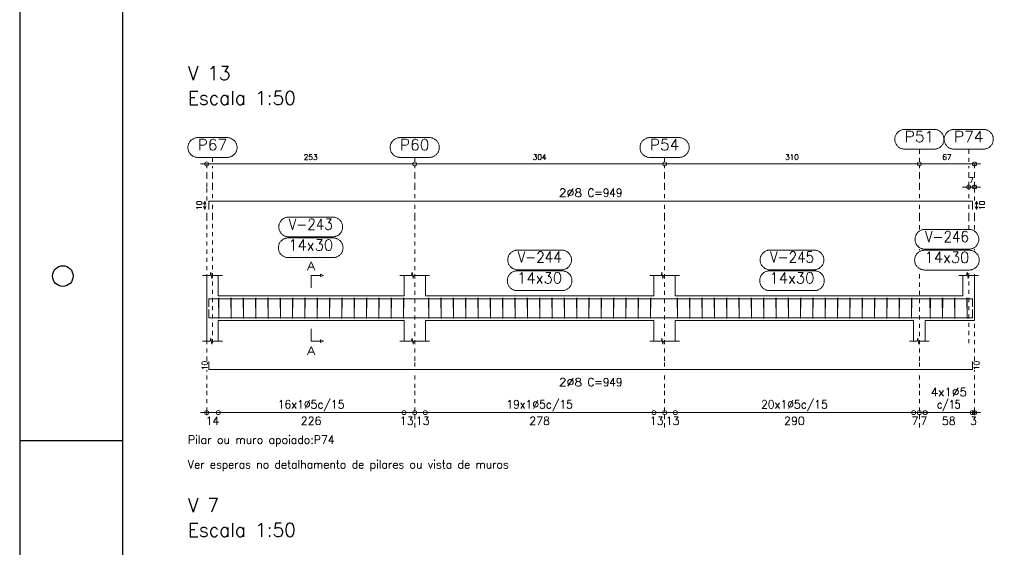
# Model space of a CAD drawing. Header units: millimetres. Extents: x -80 to 444, y 0 to 170.
# Tile 82 of 133: x 180 to 204, y 77 to 90. Entities that reach past the tile are written whole.
import ezdxf
from ezdxf.enums import TextEntityAlignment as Align

# ---------------------------------------------------------------- set-up
doc = ezdxf.new("R2010")
doc.units = ezdxf.units.MM
doc.linetypes.add('CYPE_PUNTO', pattern=[0.075, 0, -0.075])
for name, color, linetype, lineweight in [('ARM_COMPRIMENTOS', 3, 'Continuous', 0), ('ARM_DENTRO_VIGA', 4, 'Continuous', 15), ('ARM_ESTRIBOS', 3, 'Continuous', 0), ('ARM_TEXTOS', 3, 'Continuous', 0), ('COT_COTAS', 3, 'Continuous', 0), ('COT_EST', 3, 'Continuous', 0), ('COT_LIN_APOIOS', 2, 'CYPE_PUNTO', 0), ('COT_LIN_AUX_COTA', 2, 'CYPE_PUNTO', 0), ('MARCAS_PLANTA', 3, 'Continuous', 0), ('REF_ESCALA', 3, 'Continuous', 0), ('REF_NOME', 3, 'Continuous', 0), ('REF_REFERENCIA', 3, 'Continuous', 0), ('SEC_CONTORNOS', 2, 'Continuous', 9), ('TEXTO_REF_NOME', 3, 'Continuous', 0), ('TEXTO_REF_REFERENCIA', 3, 'Continuous', 0), ('TXT_COMP', 3, 'Continuous', 0), ('TXT_EST', 3, 'Continuous', 0)]:
    doc.layers.add(name, color=color, linetype=linetype, lineweight=lineweight)
doc.styles.add('CYPETXT', font='romans', dxfattribs={"height": 0.2})

msp = doc.modelspace()

# ---------------------------------------------------------------- linework, layer by layer
at = {"color": 1}
msp.add_line((180, 79.85), (182.5, 79.85), dxfattribs=at)
at = {"color": 2}
msp.add_lwpolyline([(180, 124.4), (180, 65), (264.1, 65), (264.1, 124.4)], close=True, dxfattribs=at)
at = {"color": 6}
msp.add_lwpolyline([(182.5, 123.4), (182.5, 66), (263.1, 66), (263.1, 123.4)], close=True, dxfattribs=at)
at = {"color": 1}
msp.add_circle((181.05, 83.85), 0.25, dxfattribs=at)
at = {"layer": 'ARM_COMPRIMENTOS'}
for p, q in [((184.5006, 85.6694), (184.4706, 85.5944)), ((184.5006, 85.4694), (184.4706, 85.5444)), ((184.5006, 85.6694), (184.5306, 85.5944)), ((184.5006, 85.4694), (184.5006, 85.6694)), ((184.5006, 85.4694), (184.5306, 85.5444)), ((203.2806, 85.6694), (203.2506, 85.5944)), ((203.2806, 85.4694), (203.2506, 85.5444)), ((203.2806, 85.6694), (203.3106, 85.5944)), ((203.2806, 85.6694), (203.2806, 85.4694)), ((203.2806, 85.4694), (203.3106, 85.5444))]:
    msp.add_line(p, q, dxfattribs=at)
at = {"layer": 'ARM_DENTRO_VIGA'}
for points in [[(184.6006, 85.4694), (184.6006, 85.6694), (203.1806, 85.6694), (203.1806, 85.4694)], [(184.6006, 83.0992), (184.6006, 83.2992), (203.1806, 83.2992), (203.1806, 83.0992)], [(184.6006, 83.0352), (184.6006, 82.8352), (203.1806, 82.8352), (203.1806, 83.0352)], [(184.6006, 81.7772), (184.6006, 81.5772), (203.1806, 81.5772), (203.1806, 81.7772)]]:
    msp.add_lwpolyline(points, dxfattribs=at)
at = {"layer": 'ARM_ESTRIBOS'}
for points in [[(184.8466, 83.2682), (184.8466, 83.3172), (184.8416, 82.8172), (184.8366, 83.3172), (184.8366, 83.2872), (184.8366, 83.2382)], [(185.1466, 83.2682), (185.1466, 83.3172), (185.1416, 82.8172), (185.1366, 83.3172), (185.1366, 83.2872), (185.1366, 83.2382)], [(185.4466, 83.2682), (185.4466, 83.3172), (185.4416, 82.8172), (185.4366, 83.3172), (185.4366, 83.2872), (185.4366, 83.2382)], [(185.7466, 83.2682), (185.7466, 83.3172), (185.7416, 82.8172), (185.7366, 83.3172), (185.7366, 83.2872), (185.7366, 83.2382)], [(186.0466, 83.2682), (186.0466, 83.3172), (186.0416, 82.8172), (186.0366, 83.3172), (186.0366, 83.2872), (186.0366, 83.2382)], [(186.3466, 83.2682), (186.3466, 83.3172), (186.3416, 82.8172), (186.3366, 83.3172), (186.3366, 83.2872), (186.3366, 83.2382)], [(186.6466, 83.2682), (186.6466, 83.3172), (186.6416, 82.8172), (186.6366, 83.3172), (186.6366, 83.2872), (186.6366, 83.2382)], [(186.9466, 83.2682), (186.9466, 83.3172), (186.9416, 82.8172), (186.9366, 83.3172), (186.9366, 83.2872), (186.9366, 83.2382)], [(187.2466, 83.2682), (187.2466, 83.3172), (187.2416, 82.8172), (187.2366, 83.3172), (187.2366, 83.2872), (187.2366, 83.2382)], [(187.5466, 83.2682), (187.5466, 83.3172), (187.5416, 82.8172), (187.5366, 83.3172), (187.5366, 83.2872), (187.5366, 83.2382)], [(187.8466, 83.2682), (187.8466, 83.3172), (187.8416, 82.8172), (187.8366, 83.3172), (187.8366, 83.2872), (187.8366, 83.2382)], [(188.1466, 83.2682), (188.1466, 83.3172), (188.1416, 82.8172), (188.1366, 83.3172), (188.1366, 83.2872), (188.1366, 83.2382)], [(188.4466, 83.2682), (188.4466, 83.3172), (188.4416, 82.8172), (188.4366, 83.3172), (188.4366, 83.2872), (188.4366, 83.2382)], [(188.7466, 83.2682), (188.7466, 83.3172), (188.7416, 82.8172), (188.7366, 83.3172), (188.7366, 83.2872), (188.7366, 83.2382)], [(189.0466, 83.2682), (189.0466, 83.3172), (189.0416, 82.8172), (189.0366, 83.3172), (189.0366, 83.2872), (189.0366, 83.2382)], [(189.3466, 83.2682), (189.3466, 83.3172), (189.3416, 82.8172), (189.3366, 83.3172), (189.3366, 83.2872), (189.3366, 83.2382)], [(189.9566, 83.2682), (189.9566, 83.3172), (189.9516, 82.8172), (189.9466, 83.3172), (189.9466, 83.2872), (189.9466, 83.2382)], [(190.2566, 83.2682), (190.2566, 83.3172), (190.2516, 82.8172), (190.2466, 83.3172), (190.2466, 83.2872), (190.2466, 83.2382)], [(190.5566, 83.2682), (190.5566, 83.3172), (190.5516, 82.8172), (190.5466, 83.3172), (190.5466, 83.2872), (190.5466, 83.2382)], [(190.8566, 83.2682), (190.8566, 83.3172), (190.8516, 82.8172), (190.8466, 83.3172), (190.8466, 83.2872), (190.8466, 83.2382)], [(191.1566, 83.2682), (191.1566, 83.3172), (191.1516, 82.8172), (191.1466, 83.3172), (191.1466, 83.2872), (191.1466, 83.2382)], [(191.4566, 83.2682), (191.4566, 83.3172), (191.4516, 82.8172), (191.4466, 83.3172), (191.4466, 83.2872), (191.4466, 83.2382)], [(191.7566, 83.2682), (191.7566, 83.3172), (191.7516, 82.8172), (191.7466, 83.3172), (191.7466, 83.2872), (191.7466, 83.2382)], [(192.0566, 83.2682), (192.0566, 83.3172), (192.0516, 82.8172), (192.0466, 83.3172), (192.0466, 83.2872), (192.0466, 83.2382)], [(192.3566, 83.2682), (192.3566, 83.3172), (192.3516, 82.8172), (192.3466, 83.3172), (192.3466, 83.2872), (192.3466, 83.2382)], [(192.6566, 83.2682), (192.6566, 83.3172), (192.6516, 82.8172), (192.6466, 83.3172), (192.6466, 83.2872), (192.6466, 83.2382)], [(192.9566, 83.2682), (192.9566, 83.3172), (192.9516, 82.8172), (192.9466, 83.3172), (192.9466, 83.2872), (192.9466, 83.2382)], [(193.2566, 83.2682), (193.2566, 83.3172), (193.2516, 82.8172), (193.2466, 83.3172), (193.2466, 83.2872), (193.2466, 83.2382)], [(193.5566, 83.2682), (193.5566, 83.3172), (193.5516, 82.8172), (193.5466, 83.3172), (193.5466, 83.2872), (193.5466, 83.2382)], [(193.8566, 83.2682), (193.8566, 83.3172), (193.8516, 82.8172), (193.8466, 83.3172), (193.8466, 83.2872), (193.8466, 83.2382)], [(194.1566, 83.2682), (194.1566, 83.3172), (194.1516, 82.8172), (194.1466, 83.3172), (194.1466, 83.2872), (194.1466, 83.2382)], [(194.4566, 83.2682), (194.4566, 83.3172), (194.4516, 82.8172), (194.4466, 83.3172), (194.4466, 83.2872), (194.4466, 83.2382)], [(194.7566, 83.2682), (194.7566, 83.3172), (194.7516, 82.8172), (194.7466, 83.3172), (194.7466, 83.2872), (194.7466, 83.2382)], [(195.0566, 83.2682), (195.0566, 83.3172), (195.0516, 82.8172), (195.0466, 83.3172), (195.0466, 83.2872), (195.0466, 83.2382)], [(195.3566, 83.2682), (195.3566, 83.3172), (195.3516, 82.8172), (195.3466, 83.3172), (195.3466, 83.2872), (195.3466, 83.2382)], [(196.0066, 83.2682), (196.0066, 83.3172), (196.0016, 82.8172), (195.9966, 83.3172), (195.9966, 83.2872), (195.9966, 83.2382)], [(196.3066, 83.2682), (196.3066, 83.3172), (196.3016, 82.8172), (196.2966, 83.3172), (196.2966, 83.2872), (196.2966, 83.2382)], [(196.6066, 83.2682), (196.6066, 83.3172), (196.6016, 82.8172), (196.5966, 83.3172), (196.5966, 83.2872), (196.5966, 83.2382)], [(196.9066, 83.2682), (196.9066, 83.3172), (196.9016, 82.8172), (196.8966, 83.3172), (196.8966, 83.2872), (196.8966, 83.2382)], [(197.2066, 83.2682), (197.2066, 83.3172), (197.2016, 82.8172), (197.1966, 83.3172), (197.1966, 83.2872), (197.1966, 83.2382)], [(197.5066, 83.2682), (197.5066, 83.3172), (197.5016, 82.8172), (197.4966, 83.3172), (197.4966, 83.2872), (197.4966, 83.2382)], [(197.8066, 83.2682), (197.8066, 83.3172), (197.8016, 82.8172), (197.7966, 83.3172), (197.7966, 83.2872), (197.7966, 83.2382)], [(198.1066, 83.2682), (198.1066, 83.3172), (198.1016, 82.8172), (198.0966, 83.3172), (198.0966, 83.2872), (198.0966, 83.2382)], [(198.4066, 83.2682), (198.4066, 83.3172), (198.4016, 82.8172), (198.3966, 83.3172), (198.3966, 83.2872), (198.3966, 83.2382)], [(198.7066, 83.2682), (198.7066, 83.3172), (198.7016, 82.8172), (198.6966, 83.3172), (198.6966, 83.2872), (198.6966, 83.2382)], [(199.0066, 83.2682), (199.0066, 83.3172), (199.0016, 82.8172), (198.9966, 83.3172), (198.9966, 83.2872), (198.9966, 83.2382)], [(199.3066, 83.2682), (199.3066, 83.3172), (199.3016, 82.8172), (199.2966, 83.3172), (199.2966, 83.2872), (199.2966, 83.2382)], [(199.6066, 83.2682), (199.6066, 83.3172), (199.6016, 82.8172), (199.5966, 83.3172), (199.5966, 83.2872), (199.5966, 83.2382)], [(199.9066, 83.2682), (199.9066, 83.3172), (199.9016, 82.8172), (199.8966, 83.3172), (199.8966, 83.2872), (199.8966, 83.2382)], [(200.2066, 83.2682), (200.2066, 83.3172), (200.2016, 82.8172), (200.1966, 83.3172), (200.1966, 83.2872), (200.1966, 83.2382)], [(200.5066, 83.2682), (200.5066, 83.3172), (200.5016, 82.8172), (200.4966, 83.3172), (200.4966, 83.2872), (200.4966, 83.2382)], [(200.8066, 83.2682), (200.8066, 83.3172), (200.8016, 82.8172), (200.7966, 83.3172), (200.7966, 83.2872), (200.7966, 83.2382)], [(201.1066, 83.2682), (201.1066, 83.3172), (201.1016, 82.8172), (201.0966, 83.3172), (201.0966, 83.2872), (201.0966, 83.2382)], [(201.4066, 83.2682), (201.4066, 83.3172), (201.4016, 82.8172), (201.3966, 83.3172), (201.3966, 83.2872), (201.3966, 83.2382)], [(201.7066, 83.2682), (201.7066, 83.3172), (201.7016, 82.8172), (201.6966, 83.3172), (201.6966, 83.2872), (201.6966, 83.2382)], [(202.1566, 83.2682), (202.1566, 83.3172), (202.1516, 82.8172), (202.1466, 83.3172), (202.1466, 83.2872), (202.1466, 83.2382)], [(202.4566, 83.2682), (202.4566, 83.3172), (202.4516, 82.8172), (202.4466, 83.3172), (202.4466, 83.2872), (202.4466, 83.2382)], [(202.7566, 83.2682), (202.7566, 83.3172), (202.7516, 82.8172), (202.7466, 83.3172), (202.7466, 83.2872), (202.7466, 83.2382)], [(203.0566, 83.2682), (203.0566, 83.3172), (203.0516, 82.8172), (203.0466, 83.3172), (203.0466, 83.2872), (203.0466, 83.2382)]]:
    msp.add_lwpolyline(points, dxfattribs=at)
at = {"layer": 'COT_COTAS'}
msp.add_line((202.9406, 86.0144), (203.3806, 86.0144), dxfattribs=at)
msp.add_lwpolyline([(184.4006, 86.5744), (189.6106, 86.5744), (195.6906, 86.5744), (201.8906, 86.5744), (203.3806, 86.5744)], dxfattribs=at)
for centre in [(184.5506, 86.5744), (189.6106, 86.5744), (195.6906, 86.5744), (201.8906, 86.5744), (203.2306, 86.5744), (203.0906, 86.0144), (203.2306, 86.0144)]:
    msp.add_circle(centre, 0.05, dxfattribs=at)
at = {"layer": 'COT_EST'}
msp.add_lwpolyline([(184.4006, 80.5322), (184.8306, 80.5322), (189.3506, 80.5322), (189.6106, 80.5322), (189.8706, 80.5322), (195.4306, 80.5322), (195.6906, 80.5322), (195.9506, 80.5322), (201.7506, 80.5322), (201.8906, 80.5322), (202.0306, 80.5322), (203.1806, 80.5322), (203.3806, 80.5322)], dxfattribs=at)
for centre in [(184.5506, 80.5322), (184.8306, 80.5322), (189.3506, 80.5322), (189.6106, 80.5322), (189.8706, 80.5322), (195.4306, 80.5322), (195.6906, 80.5322), (195.9506, 80.5322), (201.7506, 80.5322), (201.8906, 80.5322), (202.0306, 80.5322), (203.1806, 80.5322), (203.2306, 80.5322)]:
    msp.add_circle(centre, 0.05, dxfattribs=at)
at = {"layer": 'COT_LIN_APOIOS'}
for p, q in [((201.8906, 84.4772), (201.8906, 84.5032)), ((203.2306, 84.4772), (203.2306, 84.5032)), ((203.2306, 81.7922), (203.2306, 83.9972)), ((189.6106, 80.1722), (189.6106, 80.5072)), ((195.6906, 80.1722), (195.6906, 80.5072)), ((201.8906, 80.1722), (201.8906, 80.5072))]:
    msp.add_line(p, q, dxfattribs=at)
for points in [[(184.5506, 85.6844), (184.5506, 86.0144), (184.5506, 86.2744), (184.5506, 86.5494), (184.5506, 86.5744)], [(189.6106, 85.7444), (189.6106, 86.0144), (189.6106, 86.2744), (189.6106, 86.5494)], [(195.6906, 85.7444), (195.6906, 86.0144), (195.6906, 86.2744), (195.6906, 86.5494)], [(201.8906, 85.7444), (201.8906, 86.0144), (201.8906, 86.2744), (201.8906, 86.5494)], [(203.2306, 85.6844), (203.2306, 86.0144), (203.2306, 86.0394), (203.2306, 86.2744), (203.2306, 86.5494), (203.2306, 86.5744)], [(189.6106, 81.6522), (189.6106, 81.7922), (189.6106, 85.2832), (189.6106, 85.5944)], [(195.6906, 81.6522), (195.6906, 81.7922), (195.6906, 85.2832), (195.6906, 85.5944)], [(201.8906, 84.9832), (201.8906, 85.2832), (201.8906, 85.5944)], [(184.5506, 81.7922), (184.5506, 85.2832), (184.5506, 85.4544)], [(203.2306, 84.9832), (203.2306, 85.2832), (203.2306, 85.4544)], [(201.8906, 81.6522), (201.8906, 81.7922), (201.8906, 83.9972)], [(184.5506, 80.4722), (184.5506, 80.5072), (184.5506, 80.5572), (184.5506, 81.1322), (184.5506, 81.5622)], [(189.6106, 80.5572), (189.6106, 81.1322), (189.6106, 81.5022)], [(195.6906, 80.5572), (195.6906, 81.1322), (195.6906, 81.5022)], [(201.8906, 80.5572), (201.8906, 81.1322), (201.8906, 81.5022)], [(203.2306, 80.4722), (203.2306, 80.5072), (203.2306, 80.5572), (203.2306, 81.1322), (203.2306, 81.5622)]]:
    msp.add_lwpolyline(points, dxfattribs=at)
at = {"layer": 'COT_LIN_AUX_COTA'}
for p, q in [((184.6906, 86.6244), (184.6906, 86.7344)), ((189.6106, 86.6244), (189.6106, 86.7344)), ((195.6906, 86.6244), (195.6906, 86.7344)), ((203.0906, 84.4772), (203.0906, 84.5032)), ((203.0906, 82.2172), (203.0906, 83.9972))]:
    msp.add_line(p, q, dxfattribs=at)
for points in [[(201.8906, 86.6244), (201.8906, 86.8344), (201.8906, 86.9344)], [(203.0906, 86.6244), (203.0906, 86.8344), (203.0906, 86.9344)], [(184.6906, 85.7444), (184.6906, 86.0144), (184.6906, 86.2744), (184.6906, 86.5244)], [(203.0906, 85.7444), (203.0906, 86.0144), (203.0906, 86.0394), (203.0906, 86.2744), (203.0906, 86.5244)], [(184.6906, 82.2172), (184.6906, 85.2832), (184.6906, 85.5944)], [(203.0906, 84.9832), (203.0906, 85.2832), (203.0906, 85.5944)]]:
    msp.add_lwpolyline(points, dxfattribs=at)
at = {"layer": 'MARCAS_PLANTA'}
for points in [[(187.0906, 83.5672), (187.0906, 83.8672), (187.3156, 83.8672), (187.3156, 83.8972), (187.3906, 83.8672), (187.3156, 83.8372), (187.3156, 83.8672)], [(187.0906, 82.5672), (187.0906, 82.2672), (187.3156, 82.2672), (187.3156, 82.2972), (187.3906, 82.2672), (187.3156, 82.2372), (187.3156, 82.2672)]]:
    msp.add_lwpolyline(points, dxfattribs=at)
at = {"layer": 'REF_NOME'}
for points in [[(187.6166, 85.2832), (187.6327, 85.2826), (187.6486, 85.281), (187.6645, 85.2784), (187.6801, 85.2747), (187.6954, 85.2699), (187.7103, 85.2641), (187.7249, 85.2574), (187.739, 85.2497), (187.7525, 85.241), (187.7654, 85.2315), (187.7776, 85.2212), (187.7892, 85.21), (187.7999, 85.1981), (187.8099, 85.1855), (187.8189, 85.1723), (187.8271, 85.1585), (187.8343, 85.1442), (187.8406, 85.1294), (187.8459, 85.1143), (187.8501, 85.0988), (187.8533, 85.0831), (187.8554, 85.0672), (187.8565, 85.0512), (187.8565, 85.0352), (187.8554, 85.0192), (187.8533, 85.0033), (187.8501, 84.9875), (187.8459, 84.9721), (187.8406, 84.9569), (187.8343, 84.9422), (187.8271, 84.9278), (187.8189, 84.914), (187.8099, 84.9008), (187.7999, 84.8882), (187.7892, 84.8763), (187.7776, 84.8652), (187.7654, 84.8548), (187.7525, 84.8453), (187.739, 84.8367), (187.7249, 84.829), (187.7103, 84.8222), (187.6954, 84.8165), (187.6801, 84.8117), (187.6645, 84.808), (187.6486, 84.8053), (187.6327, 84.8037), (187.6166, 84.8032), (186.5446, 84.8032), (186.5286, 84.8037), (186.5127, 84.8053), (186.4968, 84.808), (186.4812, 84.8117), (186.4659, 84.8165), (186.451, 84.8222), (186.4364, 84.829), (186.4223, 84.8367), (186.4088, 84.8453), (186.3959, 84.8548), (186.3837, 84.8652), (186.3721, 84.8763), (186.3614, 84.8882), (186.3514, 84.9008), (186.3424, 84.914), (186.3342, 84.9278), (186.3269, 84.9422), (186.3207, 84.9569), (186.3154, 84.9721), (186.3112, 84.9875), (186.308, 85.0033), (186.3059, 85.0192), (186.3048, 85.0352), (186.3048, 85.0512), (186.3059, 85.0672), (186.308, 85.0831), (186.3112, 85.0988), (186.3154, 85.1143), (186.3207, 85.1294), (186.3269, 85.1442), (186.3342, 85.1585), (186.3424, 85.1723), (186.3514, 85.1855), (186.3614, 85.1981), (186.3721, 85.21), (186.3837, 85.2212), (186.3959, 85.2315), (186.4088, 85.241), (186.4223, 85.2497), (186.4364, 85.2574), (186.451, 85.2641), (186.4659, 85.2699), (186.4812, 85.2747), (186.4968, 85.2784), (186.5127, 85.281), (186.5286, 85.2826), (186.5446, 85.2832), (187.6166, 85.2832)], [(203.0966, 84.9832), (203.1127, 84.9826), (203.1286, 84.981), (203.1445, 84.9784), (203.1601, 84.9747), (203.1754, 84.9699), (203.1903, 84.9641), (203.2049, 84.9574), (203.219, 84.9497), (203.2325, 84.941), (203.2454, 84.9315), (203.2576, 84.9212), (203.2692, 84.91), (203.2799, 84.8981), (203.2899, 84.8855), (203.2989, 84.8723), (203.3071, 84.8585), (203.3143, 84.8442), (203.3206, 84.8294), (203.3259, 84.8143), (203.3301, 84.7988), (203.3333, 84.7831), (203.3354, 84.7672), (203.3365, 84.7512), (203.3365, 84.7352), (203.3354, 84.7192), (203.3333, 84.7033), (203.3301, 84.6875), (203.3259, 84.6721), (203.3206, 84.6569), (203.3143, 84.6422), (203.3071, 84.6278), (203.2989, 84.614), (203.2899, 84.6008), (203.2799, 84.5882), (203.2692, 84.5763), (203.2576, 84.5652), (203.2454, 84.5548), (203.2325, 84.5453), (203.219, 84.5367), (203.2049, 84.529), (203.1903, 84.5222), (203.1754, 84.5165), (203.1601, 84.5117), (203.1445, 84.508), (203.1286, 84.5053), (203.1127, 84.5037), (203.0966, 84.5032), (202.0246, 84.5032), (202.0086, 84.5037), (201.9927, 84.5053), (201.9768, 84.508), (201.9612, 84.5117), (201.9459, 84.5165), (201.931, 84.5222), (201.9164, 84.529), (201.9023, 84.5367), (201.8888, 84.5453), (201.8759, 84.5548), (201.8637, 84.5652), (201.8521, 84.5763), (201.8414, 84.5882), (201.8314, 84.6008), (201.8224, 84.614), (201.8142, 84.6278), (201.8069, 84.6422), (201.8007, 84.6569), (201.7954, 84.6721), (201.7912, 84.6875), (201.788, 84.7033), (201.7859, 84.7192), (201.7848, 84.7352), (201.7848, 84.7512), (201.7859, 84.7672), (201.788, 84.7831), (201.7912, 84.7988), (201.7954, 84.8143), (201.8007, 84.8294), (201.8069, 84.8442), (201.8142, 84.8585), (201.8224, 84.8723), (201.8314, 84.8855), (201.8414, 84.8981), (201.8521, 84.91), (201.8637, 84.9212), (201.8759, 84.9315), (201.8888, 84.941), (201.9023, 84.9497), (201.9164, 84.9574), (201.931, 84.9641), (201.9459, 84.9699), (201.9612, 84.9747), (201.9768, 84.9784), (201.9927, 84.981), (202.0086, 84.9826), (202.0246, 84.9832), (203.0966, 84.9832)], [(187.6266, 84.7772), (187.6427, 84.7766), (187.6586, 84.775), (187.6745, 84.7724), (187.6901, 84.7687), (187.7054, 84.7639), (187.7203, 84.7581), (187.7349, 84.7514), (187.749, 84.7437), (187.7625, 84.735), (187.7754, 84.7255), (187.7876, 84.7152), (187.7992, 84.704), (187.8099, 84.6921), (187.8199, 84.6795), (187.8289, 84.6663), (187.8371, 84.6525), (187.8443, 84.6382), (187.8506, 84.6234), (187.8559, 84.6083), (187.8601, 84.5928), (187.8633, 84.5771), (187.8654, 84.5612), (187.8665, 84.5452), (187.8665, 84.5292), (187.8654, 84.5132), (187.8633, 84.4973), (187.8601, 84.4815), (187.8559, 84.4661), (187.8506, 84.4509), (187.8443, 84.4362), (187.8371, 84.4218), (187.8289, 84.408), (187.8199, 84.3948), (187.8099, 84.3822), (187.7992, 84.3703), (187.7876, 84.3592), (187.7754, 84.3488), (187.7625, 84.3393), (187.749, 84.3307), (187.7349, 84.323), (187.7203, 84.3162), (187.7054, 84.3105), (187.6901, 84.3057), (187.6745, 84.302), (187.6586, 84.2993), (187.6427, 84.2977), (187.6266, 84.2972), (186.5346, 84.2972), (186.5186, 84.2977), (186.5027, 84.2993), (186.4868, 84.302), (186.4712, 84.3057), (186.4559, 84.3105), (186.441, 84.3162), (186.4264, 84.323), (186.4123, 84.3307), (186.3988, 84.3393), (186.3859, 84.3488), (186.3737, 84.3592), (186.3621, 84.3703), (186.3514, 84.3822), (186.3414, 84.3948), (186.3324, 84.408), (186.3242, 84.4218), (186.3169, 84.4362), (186.3107, 84.4509), (186.3054, 84.4661), (186.3012, 84.4815), (186.298, 84.4973), (186.2959, 84.5132), (186.2948, 84.5292), (186.2948, 84.5452), (186.2959, 84.5612), (186.298, 84.5771), (186.3012, 84.5928), (186.3054, 84.6083), (186.3107, 84.6234), (186.3169, 84.6382), (186.3242, 84.6525), (186.3324, 84.6663), (186.3414, 84.6795), (186.3514, 84.6921), (186.3621, 84.704), (186.3737, 84.7152), (186.3859, 84.7255), (186.3988, 84.735), (186.4123, 84.7437), (186.4264, 84.7514), (186.441, 84.7581), (186.4559, 84.7639), (186.4712, 84.7687), (186.4868, 84.7724), (186.5027, 84.775), (186.5186, 84.7766), (186.5346, 84.7772), (187.6266, 84.7772)], [(193.1866, 84.4832), (193.2027, 84.4826), (193.2186, 84.481), (193.2345, 84.4784), (193.2501, 84.4747), (193.2654, 84.4699), (193.2803, 84.4641), (193.2949, 84.4574), (193.309, 84.4497), (193.3225, 84.441), (193.3354, 84.4315), (193.3476, 84.4212), (193.3592, 84.41), (193.3699, 84.3981), (193.3799, 84.3855), (193.3889, 84.3723), (193.3971, 84.3585), (193.4043, 84.3442), (193.4106, 84.3294), (193.4159, 84.3143), (193.4201, 84.2988), (193.4233, 84.2831), (193.4254, 84.2672), (193.4265, 84.2512), (193.4265, 84.2352), (193.4254, 84.2192), (193.4233, 84.2033), (193.4201, 84.1875), (193.4159, 84.1721), (193.4106, 84.1569), (193.4043, 84.1422), (193.3971, 84.1278), (193.3889, 84.114), (193.3799, 84.1008), (193.3699, 84.0882), (193.3592, 84.0763), (193.3476, 84.0652), (193.3354, 84.0548), (193.3225, 84.0453), (193.309, 84.0367), (193.2949, 84.029), (193.2803, 84.0222), (193.2654, 84.0165), (193.2501, 84.0117), (193.2345, 84.008), (193.2186, 84.0053), (193.2027, 84.0037), (193.1866, 84.0032), (192.1146, 84.0032), (192.0986, 84.0037), (192.0827, 84.0053), (192.0668, 84.008), (192.0512, 84.0117), (192.0359, 84.0165), (192.021, 84.0222), (192.0064, 84.029), (191.9923, 84.0367), (191.9788, 84.0453), (191.9659, 84.0548), (191.9537, 84.0652), (191.9421, 84.0763), (191.9314, 84.0882), (191.9214, 84.1008), (191.9124, 84.114), (191.9042, 84.1278), (191.8969, 84.1422), (191.8907, 84.1569), (191.8854, 84.1721), (191.8812, 84.1875), (191.878, 84.2033), (191.8759, 84.2192), (191.8748, 84.2352), (191.8748, 84.2512), (191.8759, 84.2672), (191.878, 84.2831), (191.8812, 84.2988), (191.8854, 84.3143), (191.8907, 84.3294), (191.8969, 84.3442), (191.9042, 84.3585), (191.9124, 84.3723), (191.9214, 84.3855), (191.9314, 84.3981), (191.9421, 84.41), (191.9537, 84.4212), (191.9659, 84.4315), (191.9788, 84.441), (191.9923, 84.4497), (192.0064, 84.4574), (192.021, 84.4641), (192.0359, 84.4699), (192.0512, 84.4747), (192.0668, 84.4784), (192.0827, 84.481), (192.0986, 84.4826), (192.1146, 84.4832), (193.1866, 84.4832)], [(199.3266, 84.4832), (199.3427, 84.4826), (199.3586, 84.481), (199.3745, 84.4784), (199.3901, 84.4747), (199.4054, 84.4699), (199.4203, 84.4641), (199.4349, 84.4574), (199.449, 84.4497), (199.4625, 84.441), (199.4754, 84.4315), (199.4876, 84.4212), (199.4992, 84.41), (199.5099, 84.3981), (199.5199, 84.3855), (199.5289, 84.3723), (199.5371, 84.3585), (199.5443, 84.3442), (199.5506, 84.3294), (199.5559, 84.3143), (199.5601, 84.2988), (199.5633, 84.2831), (199.5654, 84.2672), (199.5665, 84.2512), (199.5665, 84.2352), (199.5654, 84.2192), (199.5633, 84.2033), (199.5601, 84.1875), (199.5559, 84.1721), (199.5506, 84.1569), (199.5443, 84.1422), (199.5371, 84.1278), (199.5289, 84.114), (199.5199, 84.1008), (199.5099, 84.0882), (199.4992, 84.0763), (199.4876, 84.0652), (199.4754, 84.0548), (199.4625, 84.0453), (199.449, 84.0367), (199.4349, 84.029), (199.4203, 84.0222), (199.4054, 84.0165), (199.3901, 84.0117), (199.3745, 84.008), (199.3586, 84.0053), (199.3427, 84.0037), (199.3266, 84.0032), (198.2546, 84.0032), (198.2386, 84.0037), (198.2227, 84.0053), (198.2068, 84.008), (198.1912, 84.0117), (198.1759, 84.0165), (198.161, 84.0222), (198.1464, 84.029), (198.1323, 84.0367), (198.1188, 84.0453), (198.1059, 84.0548), (198.0937, 84.0652), (198.0821, 84.0763), (198.0714, 84.0882), (198.0614, 84.1008), (198.0524, 84.114), (198.0442, 84.1278), (198.0369, 84.1422), (198.0307, 84.1569), (198.0254, 84.1721), (198.0212, 84.1875), (198.018, 84.2033), (198.0159, 84.2192), (198.0148, 84.2352), (198.0148, 84.2512), (198.0159, 84.2672), (198.018, 84.2831), (198.0212, 84.2988), (198.0254, 84.3143), (198.0307, 84.3294), (198.0369, 84.3442), (198.0442, 84.3585), (198.0524, 84.3723), (198.0614, 84.3855), (198.0714, 84.3981), (198.0821, 84.41), (198.0937, 84.4212), (198.1059, 84.4315), (198.1188, 84.441), (198.1323, 84.4497), (198.1464, 84.4574), (198.161, 84.4641), (198.1759, 84.4699), (198.1912, 84.4747), (198.2068, 84.4784), (198.2227, 84.481), (198.2386, 84.4826), (198.2546, 84.4832), (199.3266, 84.4832)], [(203.1066, 84.4772), (203.1227, 84.4766), (203.1386, 84.475), (203.1545, 84.4724), (203.1701, 84.4687), (203.1854, 84.4639), (203.2003, 84.4581), (203.2149, 84.4514), (203.229, 84.4437), (203.2425, 84.435), (203.2554, 84.4255), (203.2676, 84.4152), (203.2792, 84.404), (203.2899, 84.3921), (203.2999, 84.3795), (203.3089, 84.3663), (203.3171, 84.3525), (203.3243, 84.3382), (203.3306, 84.3234), (203.3359, 84.3083), (203.3401, 84.2928), (203.3433, 84.2771), (203.3454, 84.2612), (203.3465, 84.2452), (203.3465, 84.2292), (203.3454, 84.2132), (203.3433, 84.1973), (203.3401, 84.1815), (203.3359, 84.1661), (203.3306, 84.1509), (203.3243, 84.1362), (203.3171, 84.1218), (203.3089, 84.108), (203.2999, 84.0948), (203.2899, 84.0822), (203.2792, 84.0703), (203.2676, 84.0592), (203.2554, 84.0488), (203.2425, 84.0393), (203.229, 84.0307), (203.2149, 84.023), (203.2003, 84.0162), (203.1854, 84.0105), (203.1701, 84.0057), (203.1545, 84.002), (203.1386, 83.9993), (203.1227, 83.9977), (203.1066, 83.9972), (202.0146, 83.9972), (201.9986, 83.9977), (201.9827, 83.9993), (201.9668, 84.002), (201.9512, 84.0057), (201.9359, 84.0105), (201.921, 84.0162), (201.9064, 84.023), (201.8923, 84.0307), (201.8788, 84.0393), (201.8659, 84.0488), (201.8537, 84.0592), (201.8421, 84.0703), (201.8314, 84.0822), (201.8214, 84.0948), (201.8124, 84.108), (201.8042, 84.1218), (201.7969, 84.1362), (201.7907, 84.1509), (201.7854, 84.1661), (201.7812, 84.1815), (201.778, 84.1973), (201.7759, 84.2132), (201.7748, 84.2292), (201.7748, 84.2452), (201.7759, 84.2612), (201.778, 84.2771), (201.7812, 84.2928), (201.7854, 84.3083), (201.7907, 84.3234), (201.7969, 84.3382), (201.8042, 84.3525), (201.8124, 84.3663), (201.8214, 84.3795), (201.8314, 84.3921), (201.8421, 84.404), (201.8537, 84.4152), (201.8659, 84.4255), (201.8788, 84.435), (201.8923, 84.4437), (201.9064, 84.4514), (201.921, 84.4581), (201.9359, 84.4639), (201.9512, 84.4687), (201.9668, 84.4724), (201.9827, 84.475), (201.9986, 84.4766), (202.0146, 84.4772), (203.1066, 84.4772)], [(193.1966, 83.9772), (193.2127, 83.9766), (193.2286, 83.975), (193.2445, 83.9724), (193.2601, 83.9687), (193.2754, 83.9639), (193.2903, 83.9581), (193.3049, 83.9514), (193.319, 83.9437), (193.3325, 83.935), (193.3454, 83.9255), (193.3576, 83.9152), (193.3692, 83.904), (193.3799, 83.8921), (193.3899, 83.8795), (193.3989, 83.8663), (193.4071, 83.8525), (193.4143, 83.8382), (193.4206, 83.8234), (193.4259, 83.8083), (193.4301, 83.7928), (193.4333, 83.7771), (193.4354, 83.7612), (193.4365, 83.7452), (193.4365, 83.7292), (193.4354, 83.7132), (193.4333, 83.6973), (193.4301, 83.6815), (193.4259, 83.6661), (193.4206, 83.6509), (193.4143, 83.6362), (193.4071, 83.6218), (193.3989, 83.608), (193.3899, 83.5948), (193.3799, 83.5822), (193.3692, 83.5703), (193.3576, 83.5592), (193.3454, 83.5488), (193.3325, 83.5393), (193.319, 83.5307), (193.3049, 83.523), (193.2903, 83.5162), (193.2754, 83.5105), (193.2601, 83.5057), (193.2445, 83.502), (193.2286, 83.4993), (193.2127, 83.4977), (193.1966, 83.4972), (192.1046, 83.4972), (192.0886, 83.4977), (192.0727, 83.4993), (192.0568, 83.502), (192.0412, 83.5057), (192.0259, 83.5105), (192.011, 83.5162), (191.9964, 83.523), (191.9823, 83.5307), (191.9688, 83.5393), (191.9559, 83.5488), (191.9437, 83.5592), (191.9321, 83.5703), (191.9214, 83.5822), (191.9114, 83.5948), (191.9024, 83.608), (191.8942, 83.6218), (191.8869, 83.6362), (191.8807, 83.6509), (191.8754, 83.6661), (191.8712, 83.6815), (191.868, 83.6973), (191.8659, 83.7132), (191.8648, 83.7292), (191.8648, 83.7452), (191.8659, 83.7612), (191.868, 83.7771), (191.8712, 83.7928), (191.8754, 83.8083), (191.8807, 83.8234), (191.8869, 83.8382), (191.8942, 83.8525), (191.9024, 83.8663), (191.9114, 83.8795), (191.9214, 83.8921), (191.9321, 83.904), (191.9437, 83.9152), (191.9559, 83.9255), (191.9688, 83.935), (191.9823, 83.9437), (191.9964, 83.9514), (192.011, 83.9581), (192.0259, 83.9639), (192.0412, 83.9687), (192.0568, 83.9724), (192.0727, 83.975), (192.0886, 83.9766), (192.1046, 83.9772), (193.1966, 83.9772)], [(199.3366, 83.9772), (199.3527, 83.9766), (199.3686, 83.975), (199.3845, 83.9724), (199.4001, 83.9687), (199.4154, 83.9639), (199.4303, 83.9581), (199.4449, 83.9514), (199.459, 83.9437), (199.4725, 83.935), (199.4854, 83.9255), (199.4976, 83.9152), (199.5092, 83.904), (199.5199, 83.8921), (199.5299, 83.8795), (199.5389, 83.8663), (199.5471, 83.8525), (199.5543, 83.8382), (199.5606, 83.8234), (199.5659, 83.8083), (199.5701, 83.7928), (199.5733, 83.7771), (199.5754, 83.7612), (199.5765, 83.7452), (199.5765, 83.7292), (199.5754, 83.7132), (199.5733, 83.6973), (199.5701, 83.6815), (199.5659, 83.6661), (199.5606, 83.6509), (199.5543, 83.6362), (199.5471, 83.6218), (199.5389, 83.608), (199.5299, 83.5948), (199.5199, 83.5822), (199.5092, 83.5703), (199.4976, 83.5592), (199.4854, 83.5488), (199.4725, 83.5393), (199.459, 83.5307), (199.4449, 83.523), (199.4303, 83.5162), (199.4154, 83.5105), (199.4001, 83.5057), (199.3845, 83.502), (199.3686, 83.4993), (199.3527, 83.4977), (199.3366, 83.4972), (198.2446, 83.4972), (198.2286, 83.4977), (198.2127, 83.4993), (198.1968, 83.502), (198.1812, 83.5057), (198.1659, 83.5105), (198.151, 83.5162), (198.1364, 83.523), (198.1223, 83.5307), (198.1088, 83.5393), (198.0959, 83.5488), (198.0837, 83.5592), (198.0721, 83.5703), (198.0614, 83.5822), (198.0514, 83.5948), (198.0424, 83.608), (198.0342, 83.6218), (198.0269, 83.6362), (198.0207, 83.6509), (198.0154, 83.6661), (198.0112, 83.6815), (198.008, 83.6973), (198.0059, 83.7132), (198.0048, 83.7292), (198.0048, 83.7452), (198.0059, 83.7612), (198.008, 83.7771), (198.0112, 83.7928), (198.0154, 83.8083), (198.0207, 83.8234), (198.0269, 83.8382), (198.0342, 83.8525), (198.0424, 83.8663), (198.0514, 83.8795), (198.0614, 83.8921), (198.0721, 83.904), (198.0837, 83.9152), (198.0959, 83.9255), (198.1088, 83.935), (198.1223, 83.9437), (198.1364, 83.9514), (198.151, 83.9581), (198.1659, 83.9639), (198.1812, 83.9687), (198.1968, 83.9724), (198.2127, 83.975), (198.2286, 83.9766), (198.2446, 83.9772), (199.3366, 83.9772)]]:
    msp.add_lwpolyline(points, close=True, dxfattribs=at)
at = {"layer": 'REF_REFERENCIA'}
for points in [[(185.0486, 87.2144), (185.0647, 87.2139), (185.0806, 87.2123), (185.0965, 87.2096), (185.1121, 87.2059), (185.1274, 87.2012), (185.1423, 87.1954), (185.1569, 87.1886), (185.171, 87.1809), (185.1845, 87.1723), (185.1974, 87.1628), (185.2096, 87.1524), (185.2212, 87.1413), (185.2319, 87.1294), (185.2419, 87.1168), (185.2509, 87.1036), (185.2591, 87.0898), (185.2663, 87.0755), (185.2726, 87.0607), (185.2779, 87.0455), (185.2821, 87.0301), (185.2853, 87.0143), (185.2874, 86.9985), (185.2885, 86.9824), (185.2885, 86.9664), (185.2874, 86.9504), (185.2853, 86.9345), (185.2821, 86.9188), (185.2779, 86.9033), (185.2726, 86.8882), (185.2663, 86.8734), (185.2591, 86.8591), (185.2509, 86.8453), (185.2419, 86.8321), (185.2319, 86.8195), (185.2212, 86.8076), (185.2096, 86.7964), (185.1974, 86.7861), (185.1845, 86.7766), (185.171, 86.7679), (185.1569, 86.7602), (185.1423, 86.7535), (185.1274, 86.7477), (185.1121, 86.743), (185.0965, 86.7392), (185.0806, 86.7366), (185.0647, 86.735), (185.0486, 86.7344), (184.3326, 86.7344), (184.3166, 86.735), (184.3007, 86.7366), (184.2848, 86.7392), (184.2692, 86.743), (184.2539, 86.7477), (184.239, 86.7535), (184.2244, 86.7602), (184.2103, 86.7679), (184.1968, 86.7766), (184.1839, 86.7861), (184.1717, 86.7964), (184.1601, 86.8076), (184.1494, 86.8195), (184.1394, 86.8321), (184.1304, 86.8453), (184.1222, 86.8591), (184.1149, 86.8734), (184.1087, 86.8882), (184.1034, 86.9033), (184.0992, 86.9188), (184.096, 86.9345), (184.0939, 86.9504), (184.0928, 86.9664), (184.0928, 86.9824), (184.0939, 86.9985), (184.096, 87.0143), (184.0992, 87.0301), (184.1034, 87.0455), (184.1087, 87.0607), (184.1149, 87.0755), (184.1222, 87.0898), (184.1304, 87.1036), (184.1394, 87.1168), (184.1494, 87.1294), (184.1601, 87.1413), (184.1717, 87.1524), (184.1839, 87.1628), (184.1968, 87.1723), (184.2103, 87.1809), (184.2244, 87.1886), (184.239, 87.1954), (184.2539, 87.2012), (184.2692, 87.2059), (184.2848, 87.2096), (184.3007, 87.2123), (184.3166, 87.2139), (184.3326, 87.2144), (185.0486, 87.2144)], [(189.9686, 87.2144), (189.9847, 87.2139), (190.0006, 87.2123), (190.0165, 87.2096), (190.0321, 87.2059), (190.0474, 87.2012), (190.0623, 87.1954), (190.0769, 87.1886), (190.091, 87.1809), (190.1045, 87.1723), (190.1174, 87.1628), (190.1296, 87.1524), (190.1412, 87.1413), (190.1519, 87.1294), (190.1619, 87.1168), (190.1709, 87.1036), (190.1791, 87.0898), (190.1863, 87.0755), (190.1926, 87.0607), (190.1979, 87.0455), (190.2021, 87.0301), (190.2053, 87.0143), (190.2074, 86.9985), (190.2085, 86.9824), (190.2085, 86.9664), (190.2074, 86.9504), (190.2053, 86.9345), (190.2021, 86.9188), (190.1979, 86.9033), (190.1926, 86.8882), (190.1863, 86.8734), (190.1791, 86.8591), (190.1709, 86.8453), (190.1619, 86.8321), (190.1519, 86.8195), (190.1412, 86.8076), (190.1296, 86.7964), (190.1174, 86.7861), (190.1045, 86.7766), (190.091, 86.7679), (190.0769, 86.7602), (190.0623, 86.7535), (190.0474, 86.7477), (190.0321, 86.743), (190.0165, 86.7392), (190.0006, 86.7366), (189.9847, 86.735), (189.9686, 86.7344), (189.2526, 86.7344), (189.2366, 86.735), (189.2207, 86.7366), (189.2048, 86.7392), (189.1892, 86.743), (189.1739, 86.7477), (189.159, 86.7535), (189.1444, 86.7602), (189.1303, 86.7679), (189.1168, 86.7766), (189.1039, 86.7861), (189.0917, 86.7964), (189.0801, 86.8076), (189.0694, 86.8195), (189.0594, 86.8321), (189.0504, 86.8453), (189.0422, 86.8591), (189.0349, 86.8734), (189.0287, 86.8882), (189.0234, 86.9033), (189.0192, 86.9188), (189.016, 86.9345), (189.0139, 86.9504), (189.0128, 86.9664), (189.0128, 86.9824), (189.0139, 86.9985), (189.016, 87.0143), (189.0192, 87.0301), (189.0234, 87.0455), (189.0287, 87.0607), (189.0349, 87.0755), (189.0422, 87.0898), (189.0504, 87.1036), (189.0594, 87.1168), (189.0694, 87.1294), (189.0801, 87.1413), (189.0917, 87.1524), (189.1039, 87.1628), (189.1168, 87.1723), (189.1303, 87.1809), (189.1444, 87.1886), (189.159, 87.1954), (189.1739, 87.2012), (189.1892, 87.2059), (189.2048, 87.2096), (189.2207, 87.2123), (189.2366, 87.2139), (189.2526, 87.2144), (189.9686, 87.2144)], [(196.0486, 87.2144), (196.0647, 87.2139), (196.0806, 87.2123), (196.0965, 87.2096), (196.1121, 87.2059), (196.1274, 87.2012), (196.1423, 87.1954), (196.1569, 87.1886), (196.171, 87.1809), (196.1845, 87.1723), (196.1974, 87.1628), (196.2096, 87.1524), (196.2212, 87.1413), (196.2319, 87.1294), (196.2419, 87.1168), (196.2509, 87.1036), (196.2591, 87.0898), (196.2663, 87.0755), (196.2726, 87.0607), (196.2779, 87.0455), (196.2821, 87.0301), (196.2853, 87.0143), (196.2874, 86.9985), (196.2885, 86.9824), (196.2885, 86.9664), (196.2874, 86.9504), (196.2853, 86.9345), (196.2821, 86.9188), (196.2779, 86.9033), (196.2726, 86.8882), (196.2663, 86.8734), (196.2591, 86.8591), (196.2509, 86.8453), (196.2419, 86.8321), (196.2319, 86.8195), (196.2212, 86.8076), (196.2096, 86.7964), (196.1974, 86.7861), (196.1845, 86.7766), (196.171, 86.7679), (196.1569, 86.7602), (196.1423, 86.7535), (196.1274, 86.7477), (196.1121, 86.743), (196.0965, 86.7392), (196.0806, 86.7366), (196.0647, 86.735), (196.0486, 86.7344), (195.3326, 86.7344), (195.3166, 86.735), (195.3007, 86.7366), (195.2848, 86.7392), (195.2692, 86.743), (195.2539, 86.7477), (195.239, 86.7535), (195.2244, 86.7602), (195.2103, 86.7679), (195.1968, 86.7766), (195.1839, 86.7861), (195.1717, 86.7964), (195.1601, 86.8076), (195.1494, 86.8195), (195.1394, 86.8321), (195.1304, 86.8453), (195.1222, 86.8591), (195.1149, 86.8734), (195.1087, 86.8882), (195.1034, 86.9033), (195.0992, 86.9188), (195.096, 86.9345), (195.0939, 86.9504), (195.0928, 86.9664), (195.0928, 86.9824), (195.0939, 86.9985), (195.096, 87.0143), (195.0992, 87.0301), (195.1034, 87.0455), (195.1087, 87.0607), (195.1149, 87.0755), (195.1222, 87.0898), (195.1304, 87.1036), (195.1394, 87.1168), (195.1494, 87.1294), (195.1601, 87.1413), (195.1717, 87.1524), (195.1839, 87.1628), (195.1968, 87.1723), (195.2103, 87.1809), (195.2244, 87.1886), (195.239, 87.1954), (195.2539, 87.2012), (195.2692, 87.2059), (195.2848, 87.2096), (195.3007, 87.2123), (195.3166, 87.2139), (195.3326, 87.2144), (196.0486, 87.2144)], [(202.2486, 87.4144), (202.2647, 87.4139), (202.2806, 87.4123), (202.2965, 87.4096), (202.3121, 87.4059), (202.3274, 87.4012), (202.3423, 87.3954), (202.3569, 87.3886), (202.371, 87.3809), (202.3845, 87.3723), (202.3974, 87.3628), (202.4096, 87.3524), (202.4212, 87.3413), (202.4319, 87.3294), (202.4419, 87.3168), (202.4509, 87.3036), (202.4591, 87.2898), (202.4663, 87.2755), (202.4726, 87.2607), (202.4779, 87.2455), (202.4821, 87.2301), (202.4853, 87.2143), (202.4874, 87.1985), (202.4885, 87.1824), (202.4885, 87.1664), (202.4874, 87.1504), (202.4853, 87.1345), (202.4821, 87.1188), (202.4779, 87.1033), (202.4726, 87.0882), (202.4663, 87.0734), (202.4591, 87.0591), (202.4509, 87.0453), (202.4419, 87.0321), (202.4319, 87.0195), (202.4212, 87.0076), (202.4096, 86.9964), (202.3974, 86.9861), (202.3845, 86.9766), (202.371, 86.9679), (202.3569, 86.9602), (202.3423, 86.9535), (202.3274, 86.9477), (202.3121, 86.943), (202.2965, 86.9392), (202.2806, 86.9366), (202.2647, 86.935), (202.2486, 86.9344), (201.5326, 86.9344), (201.5166, 86.935), (201.5007, 86.9366), (201.4848, 86.9392), (201.4692, 86.943), (201.4539, 86.9477), (201.439, 86.9535), (201.4244, 86.9602), (201.4103, 86.9679), (201.3968, 86.9766), (201.3839, 86.9861), (201.3717, 86.9964), (201.3601, 87.0076), (201.3494, 87.0195), (201.3394, 87.0321), (201.3304, 87.0453), (201.3222, 87.0591), (201.3149, 87.0734), (201.3087, 87.0882), (201.3034, 87.1033), (201.2992, 87.1188), (201.296, 87.1345), (201.2939, 87.1504), (201.2928, 87.1664), (201.2928, 87.1824), (201.2939, 87.1985), (201.296, 87.2143), (201.2992, 87.2301), (201.3034, 87.2455), (201.3087, 87.2607), (201.3149, 87.2755), (201.3222, 87.2898), (201.3304, 87.3036), (201.3394, 87.3168), (201.3494, 87.3294), (201.3601, 87.3413), (201.3717, 87.3524), (201.3839, 87.3628), (201.3968, 87.3723), (201.4103, 87.3809), (201.4244, 87.3886), (201.439, 87.3954), (201.4539, 87.4012), (201.4692, 87.4059), (201.4848, 87.4096), (201.5007, 87.4123), (201.5166, 87.4139), (201.5326, 87.4144), (202.2486, 87.4144)], [(203.4486, 87.4144), (203.4647, 87.4139), (203.4806, 87.4123), (203.4965, 87.4096), (203.5121, 87.4059), (203.5274, 87.4012), (203.5423, 87.3954), (203.5569, 87.3886), (203.571, 87.3809), (203.5845, 87.3723), (203.5974, 87.3628), (203.6096, 87.3524), (203.6212, 87.3413), (203.6319, 87.3294), (203.6419, 87.3168), (203.6509, 87.3036), (203.6591, 87.2898), (203.6663, 87.2755), (203.6726, 87.2607), (203.6779, 87.2455), (203.6821, 87.2301), (203.6853, 87.2143), (203.6874, 87.1985), (203.6885, 87.1824), (203.6885, 87.1664), (203.6874, 87.1504), (203.6853, 87.1345), (203.6821, 87.1188), (203.6779, 87.1033), (203.6726, 87.0882), (203.6663, 87.0734), (203.6591, 87.0591), (203.6509, 87.0453), (203.6419, 87.0321), (203.6319, 87.0195), (203.6212, 87.0076), (203.6096, 86.9964), (203.5974, 86.9861), (203.5845, 86.9766), (203.571, 86.9679), (203.5569, 86.9602), (203.5423, 86.9535), (203.5274, 86.9477), (203.5121, 86.943), (203.4965, 86.9392), (203.4806, 86.9366), (203.4647, 86.935), (203.4486, 86.9344), (202.7326, 86.9344), (202.7166, 86.935), (202.7007, 86.9366), (202.6848, 86.9392), (202.6692, 86.943), (202.6539, 86.9477), (202.639, 86.9535), (202.6244, 86.9602), (202.6103, 86.9679), (202.5968, 86.9766), (202.5839, 86.9861), (202.5717, 86.9964), (202.5601, 87.0076), (202.5494, 87.0195), (202.5394, 87.0321), (202.5304, 87.0453), (202.5222, 87.0591), (202.5149, 87.0734), (202.5087, 87.0882), (202.5034, 87.1033), (202.4992, 87.1188), (202.496, 87.1345), (202.4939, 87.1504), (202.4928, 87.1664), (202.4928, 87.1824), (202.4939, 87.1985), (202.496, 87.2143), (202.4992, 87.2301), (202.5034, 87.2455), (202.5087, 87.2607), (202.5149, 87.2755), (202.5222, 87.2898), (202.5304, 87.3036), (202.5394, 87.3168), (202.5494, 87.3294), (202.5601, 87.3413), (202.5717, 87.3524), (202.5839, 87.3628), (202.5968, 87.3723), (202.6103, 87.3809), (202.6244, 87.3886), (202.639, 87.3954), (202.6539, 87.4012), (202.6692, 87.4059), (202.6848, 87.4096), (202.7007, 87.4123), (202.7166, 87.4139), (202.7326, 87.4144), (203.4486, 87.4144)]]:
    msp.add_lwpolyline(points, close=True, dxfattribs=at)
at = {"layer": 'SEC_CONTORNOS'}
for p, q in [((184.5506, 83.3672), (184.5506, 83.8672)), ((184.8306, 83.3672), (184.8306, 83.8672)), ((189.3506, 83.3672), (189.3506, 83.8672)), ((189.8706, 83.3672), (189.8706, 83.8672)), ((195.4306, 83.3672), (195.4306, 83.8672)), ((195.9506, 83.3672), (195.9506, 83.8672)), ((202.9506, 83.3672), (202.9506, 83.8672)), ((184.5506, 82.7672), (184.5506, 83.3672)), ((184.8306, 83.3672), (189.3506, 83.3672)), ((189.8706, 83.3672), (195.4306, 83.3672)), ((184.8306, 82.7672), (189.3506, 82.7672)), ((184.8306, 82.2672), (184.8306, 82.7672)), ((189.3506, 82.2672), (189.3506, 82.7672)), ((189.8706, 82.7672), (195.4306, 82.7672)), ((189.8706, 82.2672), (189.8706, 82.7672)), ((195.4306, 82.2672), (195.4306, 82.7672)), ((195.9506, 82.7672), (201.7506, 82.7672)), ((195.9506, 82.2672), (195.9506, 82.7672)), ((201.7506, 82.2672), (201.7506, 82.7672)), ((202.0306, 82.2672), (202.0306, 82.7672)), ((202.9506, 82.7672), (203.2306, 82.7672))]:
    msp.add_line(p, q, dxfattribs=at)
for points in [[(184.4506, 83.8672), (184.6376, 83.8672), (184.6501, 83.9422), (184.6751, 83.7922), (184.6876, 83.8672), (184.9306, 83.8672)], [(189.2506, 83.8672), (189.5336, 83.8672), (189.5461, 83.9422), (189.5711, 83.7922), (189.5836, 83.8672), (189.9706, 83.8672)], [(195.3306, 83.8672), (195.6136, 83.8672), (195.6261, 83.9422), (195.6511, 83.7922), (195.6636, 83.8672), (196.0506, 83.8672)], [(202.8506, 83.8672), (203.0376, 83.8672), (203.0501, 83.9422), (203.0751, 83.7922), (203.0876, 83.8672), (203.3306, 83.8672)], [(203.2306, 82.7672), (203.2306, 83.3672), (203.2306, 83.8672)], [(184.5506, 82.2672), (184.5506, 82.7672), (184.5506, 83.3672)], [(195.9506, 83.3672), (201.7506, 83.3672), (201.8906, 83.3672)], [(201.7506, 83.3672), (201.8906, 83.3672), (202.0306, 83.3672)], [(201.8906, 83.3672), (202.0306, 83.3672), (202.9506, 83.3672)], [(202.0306, 82.7672), (202.9506, 82.7672), (203.2306, 82.7672), (203.2306, 83.3672)], [(184.4506, 82.2672), (184.6376, 82.2672), (184.6501, 82.3422), (184.6751, 82.1922), (184.6876, 82.2672), (184.9306, 82.2672)], [(189.2506, 82.2672), (189.5336, 82.2672), (189.5461, 82.3422), (189.5711, 82.1922), (189.5836, 82.2672), (189.9706, 82.2672)], [(195.3306, 82.2672), (195.6136, 82.2672), (195.6261, 82.3422), (195.6511, 82.1922), (195.6636, 82.2672), (196.0506, 82.2672)], [(201.6506, 82.2672), (201.8376, 82.2672), (201.8501, 82.3422), (201.8751, 82.1922), (201.8876, 82.2672), (202.1306, 82.2672)]]:
    msp.add_lwpolyline(points, dxfattribs=at)

# ---------------------------------------------------------------- texts
at = {"layer": 'ARM_COMPRIMENTOS', "style": 'CYPETXT', "width": 0.953514}
for p, p2 in [((184.434, 85.4574), (184.434, 85.6814)), ((203.4806, 85.4574), (203.4806, 85.6814)), ((184.5673, 81.5652), (184.5673, 81.7892)), ((203.3473, 81.5652), (203.3473, 81.7892))]:
    msp.add_text('10', height=0.13333, rotation=90, dxfattribs=at).set_placement(p, p2, align=Align.FIT)
at = {"layer": 'ARM_TEXTOS', "style": 'CYPETXT', "width": 1.06875}
for p, p2 in [((193.1166, 85.7744), (193.6866, 85.7744)), ((193.1166, 81.1722), (193.6866, 81.1722))]:
    msp.add_text('2%%c8', height=0.2, dxfattribs=at).set_placement(p, p2, align=Align.FIT)
at = {"layer": 'COT_COTAS', "style": 'CYPETXT'}
for s, height, width, p, p2 in [('253', 0.13333, 0.928421, (186.9126, 86.6744), (187.2486, 86.6744)), ('304', 0.13333, 0.912414, (192.4826, 86.6744), (192.8186, 86.6744)), ('310', 0.13333, 0.928421, (198.6226, 86.6744), (198.9586, 86.6744)), ('67', 0.13333, 0.953514, (202.4486, 86.6744), (202.6726, 86.6744)), ('7', 0.1333, 1.037647, (203.1046, 86.1144), (203.2166, 86.1144))]:
    msp.add_text(s, height=height, dxfattribs=dict(at, width=width)).set_placement(p, p2, align=Align.FIT)
at = {"layer": 'COT_EST', "style": 'CYPETXT'}
for s, width, p, p2 in [('14', 0.928421, (184.5226, 80.2322), (184.8586, 80.2322)), ('226', 0.928421, (186.8386, 80.2322), (187.3426, 80.2322)), ('13', 0.953514, (189.2496, 80.2322), (189.5856, 80.2322)), ('13', 0.953514, (189.6356, 80.2322), (189.9716, 80.2322)), ('278', 0.928421, (192.3986, 80.2322), (192.9026, 80.2322)), ('13', 0.953514, (195.3296, 80.2322), (195.6656, 80.2322)), ('13', 0.953514, (195.7156, 80.2322), (196.0516, 80.2322)), ('290', 0.928421, (198.5986, 80.2322), (199.1026, 80.2322)), ('7', 1.037647, (201.6976, 80.2322), (201.8656, 80.2322)), ('7', 1.037647, (201.9156, 80.2322), (202.0836, 80.2322)), ('58', 0.953514, (202.4376, 80.2322), (202.7736, 80.2322)), ('3', 1.037647, (203.1216, 80.2322), (203.2896, 80.2322))]:
    msp.add_text(s, height=0.2, dxfattribs=dict(at, width=width)).set_placement(p, p2, align=Align.FIT)
at = {"layer": 'MARCAS_PLANTA', "style": 'CYPETXT', "width": 1.241471}
for p, p2 in [((186.9901, 83.9972), (187.1911, 83.9972)), ((186.9901, 81.9372), (187.1911, 81.9372))]:
    msp.add_text('A', height=0.2, dxfattribs=at).set_placement(p, p2, align=Align.FIT)
at = {"layer": 'REF_ESCALA', "style": 'CYPETXT'}
for s, width, p, p2 in [('Pilar ou muro apoiado:P74', 0.848077, (184.0926, 79.7722), (187.6626, 79.7722)), ('Ver esperas no detalhamento de pilares ou vista de muros', 0.827909, (184.0926, 79.1722), (191.8986, 79.1722))]:
    msp.add_text(s, height=0.2, dxfattribs=dict(at, width=width)).set_placement(p, p2, align=Align.FIT)
at = {"layer": 'TEXTO_REF_NOME', "style": 'CYPETXT'}
for s, height, width, p, p2 in [('V 13', 0.33333, 0.857961, (184.0926, 88.6144), (185.1276, 88.6144)), ('Escala 1:50', 0.333333, 0.879654, (184.0926, 88.0144), (186.7176, 88.0144)), ('V-243', 0.26667, 0.835842, (186.5446, 84.9765), (187.6166, 84.9765)), ('V-246', 0.26667, 0.835842, (202.0246, 84.6765), (203.0966, 84.6765)), ('14x30', 0.26667, 0.91484, (186.5346, 84.4705), (187.6266, 84.4705)), ('V-244', 0.26667, 0.827647, (192.1146, 84.1765), (193.1866, 84.1765)), ('V-245', 0.26667, 0.835842, (198.2546, 84.1765), (199.3266, 84.1765)), ('14x30', 0.26667, 0.91484, (202.0146, 84.1705), (203.1066, 84.1705)), ('14x30', 0.26667, 0.91484, (192.1046, 83.6705), (193.1966, 83.6705)), ('14x30', 0.26667, 0.91484, (198.2446, 83.6705), (199.3366, 83.6705)), ('V 7', 0.33333, 0.849375, (184.0926, 78.1144), (184.8476, 78.1144)), ('Escala 1:50', 0.333333, 0.879654, (184.0926, 77.5144), (186.7176, 77.5144))]:
    msp.add_text(s, height=height, dxfattribs=dict(at, width=width)).set_placement(p, p2, align=Align.FIT)
at = {"layer": 'TEXTO_REF_REFERENCIA', "style": 'CYPETXT'}
for s, width, p, p2 in [('P51', 1.084327, (201.5326, 87.1078), (202.2486, 87.1078)), ('P74', 0.955678, (202.7326, 87.1078), (203.4486, 87.1078)), ('P67', 0.972155, (184.3326, 86.9078), (185.0486, 86.9078)), ('P60', 0.972155, (189.2526, 86.9078), (189.9686, 86.9078)), ('P54', 0.955678, (195.3326, 86.9078), (196.0486, 86.9078))]:
    msp.add_text(s, height=0.26667, dxfattribs=dict(at, width=width)).set_placement(p, p2, align=Align.FIT)
at = {"layer": 'TXT_COMP', "style": 'CYPETXT', "width": 0.828145}
for p, p2 in [((193.6866, 85.7744), (194.6646, 85.7744)), ((193.6866, 81.1722), (194.6646, 81.1722))]:
    msp.add_text(' C=949', height=0.2, dxfattribs=at).set_placement(p, p2, align=Align.FIT)
at = {"layer": 'TXT_EST', "style": 'CYPETXT'}
for s, width, p, p2 in [('4x1%%c5', 0.999194, (202.1631, 80.9322), (203.0481, 80.9322)), ('16x1%%c5c/15', 0.882979, (186.2791, 80.6322), (187.9021, 80.6322)), ('19x1%%c5c/15', 0.882979, (191.8391, 80.6322), (193.4621, 80.6322)), ('20x1%%c5c/15', 0.882979, (198.0391, 80.6322), (199.6621, 80.6322)), ('c/15', 0.777273, (202.3206, 80.6322), (202.8906, 80.6322))]:
    msp.add_text(s, height=0.2, dxfattribs=dict(at, width=width)).set_placement(p, p2, align=Align.FIT)

doc.saveas('drawing.dxf')
